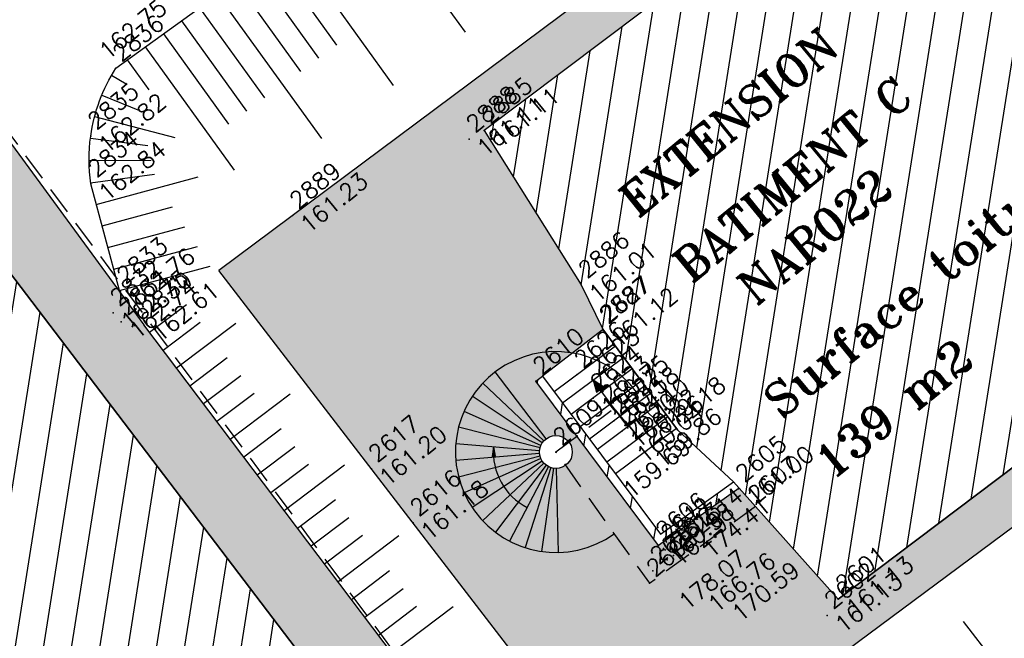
# Model space of a CAD drawing. Header units: feet. Extents: x 529188 to 529675, y 139816 to 140273.
# Tile 68 of 118: x 529417 to 529434, y 140082 to 140093. Entities that reach past the tile are written whole.
import ezdxf
from ezdxf.enums import TextEntityAlignment as Align

# ---------------------------------------------------------------- set-up
doc = ezdxf.new("R2010")
doc.units = ezdxf.units.FT
doc.header["$LTSCALE"] = 2
doc.header["$MEASUREMENT"] = 0
doc.header["$PDSIZE"] = 0.1
doc.linetypes.add('CACHE', pattern=[0.375, 0.25, -0.125])
doc.layers.get('0').update_dxf_attribs({"linetype": 'CONTINUOUS'})
for name, color, linetype in [('BATI', 10, 'CONTINUOUS'), ('BATI-HACHURES', 30, 'CONTINUOUS'), ('BORD_TOIT', 244, 'CACHE'), ('BORDURETTE', 20, 'CONTINUOUS'), ('ESCALIERS', 6, 'CONTINUOUS'), ('MURS', 1, 'CONTINUOUS'), ('Numéro Bâtiment', 5, 'CONTINUOUS'), ('TALUS', 40, 'CONTINUOUS'), ('TALUS_HAUT', 40, 'CONTINUOUS'), ('TEXTES', 150, 'CONTINUOUS'), ('TOPOALT', 3, 'CONTINUOUS'), ('TOPOJIS', 7, 'CONTINUOUS'), ('TOPOJIS-GELE', 7, 'CONTINUOUS'), ('TOPOMAT', 142, 'CONTINUOUS')]:
    doc.layers.add(name, color=color, linetype=linetype)
doc.styles.add('ROMANT', font='ROMANT.SHX')
doc.styles.get("Standard").update_dxf_attribs({"font": 'ROMANS.SHX'})
pattern_1 = [(228.0128, (529357.68551, 140019.42807), (-7.99999823, -9.00000134), [0.134536, -13.319088]), (184.9697, (529357.59551, 140019.32807), (12.000001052, 0.999991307), [0.230868, -22.855925]), (132.5104, (529357.36551, 140019.30807), (9.999990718, -11.000008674), [0.162788, -16.116032]), (267.2737, (529356.97551, 140019.05807), (0.999996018, 20.000000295), [0.210238, -20.813558]), (292.8337, (529356.96551, 140018.84807), (-5.000009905, 11.999996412), [0.206155, -20.409373]), (357.2737, (529357.04551, 140018.65807), (-20.000000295, 0.999996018), [0.210238, -20.813558]), (37.6942, (529357.25551, 140018.64807), (-13.000007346, -9.999990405), [0.278029, -27.524849]), (72.2553, (529357.47551, 140018.81807), (7.000010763, 21.999996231), [0.262488, -25.986321]), (121.4296, (529357.55551, 140019.06807), (-8.000008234, 12.999995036), [0.21095, -20.884073]), (175.2364, (529357.44551, 140019.24807), (11.000000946, -0.99999153), [0.240832, -11.800763]), (222.3974, (529357.20551, 140019.26807), (-12.000007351, -10.999992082), [0.311448, -30.833375]), (138.8141, (529357.96551, 140019.04807), (-7.00000295, 5.99999731), [0.106301, -10.523844]), (171.4692, (529357.88551, 140019.11807), (12.999998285, -2.00000791), [0.202237, -20.021511]), (225, (529357.6855, 140019.1481), (-1e-16, -1.0000003), [0.141421, -1.272792]), (203.1986, (529357.61551, 140019.26807), (4.99999973, 2.00000133), [0.076158, -7.539615]), (291.8014, (529357.54551, 140019.23807), (-0.9999999, 3.00000027), [0.107703, -5.277462]), (30.9638, (529357.58551, 140019.13807), (2.99999802, 2.00000248), [0.174929, -5.656023]), (161.5651, (529357.7355, 140019.22807), (2.0000004, -0.9999984), [0.126491, -3.035787]), (16.3895, (529356.96551, 140019.23807), (10.000002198, 2.99999271), [0.1772, -17.542845]), (70.3462, (529357.13551, 140019.28807), (-3.999995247, -11.000002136), [0.148661, -14.717408]), (293.1986, (529357.73551, 140019.42807), (-2.00000133, 4.99999973), [0.152315, -7.463458]), (343.6105, (529357.79551, 140019.28807), (-10.000002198, 2.99999271), [0.1772, -17.542845]), (339.444, (529356.96551, 140018.61807), (-5.00000184, 1.999996), [0.17088, -8.373124]), (294.7751, (529357.12551, 140018.55807), (-4.99999219, 11.00000342), [0.143178, -14.174643]), (66.8014, (529357.74551, 140018.42807), (2.00000133, 4.99999973), [0.152315, -7.463458]), (17.354, (529357.80551, 140018.56807), (-13.00000202, -3.999994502), [0.167631, -16.595424]), (69.444, (529357.25551, 140018.42807), (-1.999996, -5.00000184), [0.08544, -8.458564]), (101.3099, (529357.68551, 140018.42807), (-0.99999763, 4.00000075), [0.05099, -5.048029]), (165.9638, (529357.6755, 140018.47807), (3.00000055, -0.99999806), [0.206155, -3.91695]), (186.009, (529357.47551, 140018.52807), (9.99999975, 0.999999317), [0.19105, -18.913923]), (303.6901, (529357.5855, 140019.04807), (-1.00000133, 1.99999956), [0.144222, -3.461329]), (353.1572, (529357.66551, 140018.92807), (16.999999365, -2.000007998), [0.251794, -24.927563]), (60.9454, (529357.91551, 140018.89807), (-4.00000003, -7.000000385), [0.102956, -10.192674]), (90, (529357.9655, 140018.9881), (-1, 1), [0.06, -0.94]), (120.2564, (529357.45551, 140018.55807), (3.999994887, -7.000002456), [0.138924, -13.75352]), (48.0128, (529357.38551, 140018.67807), (7.99999823, 9.00000134), [0.269072, -13.184552]), (0, (529357.5655, 140018.8781), (1, 1), [0.26, -0.74]), (325.3048, (529357.82551, 140018.87807), (-9.99999426, 7.00000861), [0.158114, -15.653274]), (254.0546, (529357.95551, 140018.78807), (-0.99999989, -4.00000013), [0.145602, -7.134508]), (207.646, (529357.91551, 140018.64807), (-18.999995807, -10.000007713), [0.237065, -23.469474]), (175.4261, (529357.70551, 140018.53807), (-13.000000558, 0.999994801), [0.250799, -24.829074])]

# ---------------------------------------------------------------- blocks, each defined once
blk = doc.blocks.new('TCPOINT')
at = {"color": 0}
blk.add_point((0, 0), dxfattribs=at)
at = {"layer": 'TOPOALT'}
blk.add_attdef('ALT', text='', height=0.3, dxfattribs=at).set_placement((0.1, -0.1), align=Align.TOP_LEFT)
at = {"layer": 'TOPOMAT'}
blk.add_attdef('MAT', (0.1, 0.1), '', height=0.3, dxfattribs=at)

msp = doc.modelspace()

# ---------------------------------------------------------------- hatches: boundary and pattern name
h = msp.add_hatch()
h.set_pattern_fill('GRAVEL', color=254, style=0)
h.set_pattern_definition(pattern_1)
h.paths.add_polyline_path([(529419.403, 140071.739), (529418.652, 140072.726), (529424.929, 140077.503), (529410.257, 140096.788), (529408.372, 140095.345), (529403.922, 140101.156), (529412.285, 140107.53), (529413.232, 140106.332), (529408.054, 140102.423), (529418.414, 140088.312), (529426.748, 140077.264)])
h = msp.add_hatch()
h.set_pattern_fill('GRAVEL', color=254, style=0)
h.set_pattern_definition(pattern_1)
edge = h.paths.add_edge_path()
edge.add_line((529420.273, 140088.584), (529433.119, 140098.169))
edge.add_line((529433.119, 140098.169), (529433.832, 140097.229))
edge.add_line((529433.832, 140097.229), (529434.63, 140096.178))
edge.add_line((529434.63, 140096.178), (529434.919, 140095.795))
edge.add_line((529434.919, 140095.795), (529434.329, 140095.348))
edge.add_line((529434.329, 140095.348), (529432.881, 140097.007))
edge.add_line((529432.881, 140097.007), (529425.028, 140091.094))
edge.add_line((529425.028, 140091.094), (529426.765, 140088.326))
edge.add_line((529426.765, 140088.326), (529427.152, 140087.53))
edge.add_line((529427.152, 140087.53), (529425.95, 140086.6))
edge.add_line((529425.95, 140086.6), (529426.547, 140085.505))
edge.add_arc((529426.311, 140085.33), 0.294, 36.5727, 261.6828)
edge.add_arc((529426.311, 140085.33), 0.294, 261.6828, 396.5727)
edge.add_line((529426.547, 140085.505), (529425.95, 140086.6))
edge.add_line((529425.95, 140086.6), (529428.151, 140083.653))
edge.add_line((529428.151, 140083.653), (529429.595, 140084.683))
edge.add_line((529429.595, 140084.683), (529431.371, 140082.692))
edge.add_line((529431.371, 140082.692), (529439.216, 140088.61))
edge.add_line((529439.216, 140088.61), (529437.857, 140090.412))
edge.add_line((529437.857, 140090.412), (529438.643, 140091.015))
edge.add_line((529438.643, 140091.015), (529439.791, 140089.512))
edge.add_arc((529440.709, 140090.291), 1.204, 220.2647, 271.4844)
edge.add_line((529440.741, 140089.087), (529440.965, 140088.788))
edge.add_line((529440.965, 140088.788), (529427.696, 140078.929))
edge.add_line((529427.696, 140078.929), (529420.273, 140088.584))
at = {"layer": 'BATI-HACHURES'}
h = msp.add_hatch(dxfattribs=at)
h.set_pattern_fill('ANSI31', color=256, scale=4, angle=36, style=0)
edge = h.paths.add_edge_path()
edge.add_line((529425.366, 140134.255), (529419.412, 140129.687))
edge.add_line((529419.412, 140129.687), (529419.683, 140129.302))
edge.add_line((529419.683, 140129.302), (529420.035, 140129.567))
edge.add_line((529420.035, 140129.567), (529420.974, 140128.321))
edge.add_line((529420.974, 140128.321), (529416.808, 140125.181))
edge.add_line((529416.808, 140125.181), (529419.868, 140121.129))
edge.add_line((529419.868, 140121.129), (529425.428, 140113.767))
edge.add_line((529425.428, 140113.767), (529421.899, 140111.038))
edge.add_line((529421.899, 140111.038), (529430.432, 140099.721))
edge.add_line((529430.432, 140099.721), (529433.779, 140102.25))
edge.add_line((529433.779, 140102.25), (529436.218, 140099.02))
edge.add_line((529436.218, 140099.02), (529436.509, 140099.24))
edge.add_line((529436.509, 140099.24), (529437.586, 140097.815))
edge.add_line((529437.586, 140097.815), (529437.019, 140097.348))
edge.add_line((529437.019, 140097.348), (529436.696, 140097.74))
edge.add_line((529436.696, 140097.74), (529434.63, 140096.178))
edge.add_line((529434.63, 140096.178), (529434.919, 140095.795))
edge.add_line((529434.919, 140095.795), (529434.329, 140095.348))
edge.add_line((529434.329, 140095.348), (529432.881, 140097.007))
edge.add_line((529432.881, 140097.007), (529425.028, 140091.094))
edge.add_line((529425.028, 140091.094), (529426.765, 140088.326))
edge.add_line((529426.765, 140088.326), (529427.152, 140087.53))
edge.add_line((529427.152, 140087.53), (529428.49, 140085.727))
edge.add_line((529428.49, 140085.727), (529429.494, 140084.795))
edge.add_line((529429.494, 140084.795), (529431.371, 140082.692))
edge.add_line((529431.371, 140082.692), (529439.216, 140088.61))
edge.add_line((529439.216, 140088.61), (529437.857, 140090.412))
edge.add_line((529437.857, 140090.412), (529438.643, 140091.015))
edge.add_line((529438.643, 140091.015), (529439.791, 140089.512))
edge.add_arc((529440.709, 140090.29), 1.204, 220.2595, 393.932)
edge.add_line((529441.708, 140090.962), (529440.548, 140092.475))
edge.add_line((529440.548, 140092.475), (529441.191, 140092.967))
edge.add_line((529441.191, 140092.967), (529466.702, 140059.23))
edge.add_line((529466.702, 140059.23), (529468.639, 140060.666))
edge.add_line((529468.639, 140060.666), (529474.943, 140052.226))
edge.add_line((529474.943, 140052.226), (529486.871, 140061.153))
edge.add_line((529486.871, 140061.153), (529486.466, 140061.693))
edge.add_line((529486.466, 140061.693), (529488.531, 140063.238))
edge.add_line((529488.531, 140063.238), (529488.941, 140062.691))
edge.add_line((529488.941, 140062.691), (529500.861, 140071.66))
edge.add_line((529500.861, 140071.66), (529497.23, 140076.506))
edge.add_line((529497.23, 140076.506), (529498.46, 140077.428))
edge.add_line((529498.46, 140077.428), (529498.862, 140076.887))
edge.add_line((529498.862, 140076.887), (529499.641, 140077.466))
edge.add_line((529499.641, 140077.466), (529499.514, 140077.639))
edge.add_line((529499.514, 140077.639), (529501.086, 140078.871))
edge.add_line((529501.086, 140078.871), (529497.717, 140083.382))
edge.add_line((529497.717, 140083.382), (529496.095, 140082.178))
edge.add_line((529496.095, 140082.178), (529495.962, 140082.341))
edge.add_line((529495.962, 140082.341), (529494.774, 140081.437))
edge.add_line((529494.774, 140081.437), (529494.006, 140082.458))
edge.add_line((529494.006, 140082.458), (529487.821, 140090.68))
edge.add_line((529487.821, 140090.68), (529473.05, 140079.579))
edge.add_line((529473.05, 140079.579), (529472.967, 140079.712))
edge.add_line((529472.967, 140079.712), (529470.57, 140077.835))
edge.add_line((529470.57, 140077.835), (529471.905, 140076.036))
edge.add_line((529471.905, 140076.036), (529470.385, 140074.887))
edge.add_line((529470.385, 140074.887), (529447.511, 140105.116))
edge.add_line((529447.511, 140105.116), (529447.994, 140105.505))
edge.add_line((529447.994, 140105.505), (529447.857, 140105.729))
edge.add_line((529447.857, 140105.729), (529447.579, 140105.525))
edge.add_line((529447.579, 140105.525), (529444.385, 140109.617))
edge.add_line((529444.385, 140109.617), (529446.459, 140111.192))
edge.add_line((529446.459, 140111.192), (529446.546, 140111.097))
edge.add_line((529446.546, 140111.097), (529446.74, 140111.259))
edge.add_line((529446.74, 140111.259), (529446.657, 140111.415))
edge.add_line((529446.657, 140111.415), (529446.55, 140111.339))
edge.add_line((529446.55, 140111.339), (529443.413, 140115.698))
edge.add_line((529443.413, 140115.698), (529443.202, 140115.533))
edge.add_line((529443.202, 140115.533), (529443.275, 140115.436))
edge.add_line((529443.275, 140115.436), (529441.217, 140113.894))
edge.add_line((529441.217, 140113.894), (529438.095, 140118.025))
edge.add_line((529438.095, 140118.025), (529438.389, 140118.239))
edge.add_line((529438.389, 140118.239), (529438.225, 140118.429))
edge.add_line((529438.225, 140118.429), (529437.731, 140118.074))
edge.add_line((529437.731, 140118.074), (529425.366, 140134.255))
h = msp.add_hatch(dxfattribs=at)
h.set_pattern_fill('ANSI31', color=256, scale=4, angle=36, style=0)
h.paths.add_polyline_path([(529309.687, 140047.122), (529294.096, 140035.158), (529295.934, 140032.741), (529311.303, 140044.366), (529317.02, 140040.648), (529309.847, 140037.935), (529328.67, 140009.23), (529338.868, 140008.311), (529336.974, 140013.078), (529337.413, 140013.429), (529340.728, 140009.274), (529351.396, 139995.222), (529351.555, 139995.343), (529321, 140035.588), (529320.61, 140035.292), (529320.265, 140035.746), (529321.1, 140036.328), (529332.258, 140044.79), (529332.848, 140044.011), (529330.818, 140042.467), (529335.054, 140036.898), (529341.813, 140042.065), (529337.59, 140047.618), (529335.616, 140046.116), (529335.029, 140046.891), (529355.937, 140062.746), (529356.525, 140061.97), (529354.519, 140060.444), (529358.748, 140054.884), (529365.427, 140060.072), (529361.342, 140065.548), (529358.605, 140063.551), (529358.018, 140064.325), (529364.807, 140069.473), (529379.662, 140080.729), (529380.258, 140079.941), (529378.258, 140078.408), (529382.496, 140072.813), (529389.273, 140077.995), (529385.007, 140083.581), (529383.007, 140082.048), (529382.423, 140082.82), (529402.76, 140098.225), (529403.388, 140097.405), (529401.995, 140096.349), (529404.732, 140092.738), (529390.411, 140081.865), (529394.858, 140075.937), (529403.979, 140083.008), (529405.928, 140080.494), (529396.772, 140073.395), (529399.996, 140069.125), (529409.116, 140076.197), (529411.066, 140073.682), (529402.049, 140066.713), (529405.239, 140062.52), (529424.929, 140077.503), (529411.673, 140094.927), (529412.97, 140095.912), (529408.766, 140101.48), (529406.733, 140099.945), (529406.162, 140100.741), (529413.265, 140106.272), (529405.044, 140116.828), (529403.879, 140118.363), (529396.828, 140113.01), (529396.209, 140113.824), (529398.224, 140115.354), (529393.997, 140120.92), (529387.257, 140115.791), (529391.442, 140110.214), (529392.819, 140111.247), (529393.428, 140110.436), (529373.156, 140095.047), (529372.522, 140095.884), (529374.528, 140097.393), (529370.33, 140102.974), (529363.554, 140097.852), (529367.8, 140092.265), (529369.799, 140093.783), (529370.434, 140092.948), (529359.177, 140084.661), (529349.426, 140077.124), (529348.835, 140077.906), (529350.821, 140079.407), (529346.597, 140084.995), (529339.81, 140079.86), (529344.046, 140074.272), (529346.094, 140075.824), (529346.685, 140075.043), (529325.76, 140059.104), (529325.126, 140059.941), (529327.1, 140061.457), (529322.795, 140067.062), (529316.084, 140061.922), (529320.296, 140056.369), (529322.344, 140057.923), (529322.979, 140057.086)])
h = msp.add_hatch(dxfattribs=at)
h.set_pattern_fill('ANSI31', color=256, scale=4, angle=36, style=0)
h.paths.add_polyline_path([(529429.595, 140084.683), (529428.151, 140083.653), (529425.95, 140086.6), (529426.07, 140086.69), (529428.183, 140083.86), (529429.494, 140084.795)])
at = {"layer": 'ESCALIERS'}
for points in [[(529427.037, 140086.405), (529427.164, 140086.499), (529426.979, 140086.615)], [(529425.194, 140085.422), (529425.167, 140085.251), (529425.225, 140085.254)]]:
    msp.add_hatch(color=256, dxfattribs=at).paths.add_polyline_path(points)

# ---------------------------------------------------------------- linework, layer by layer
at = {"layer": 'BATI', "flags": 128}
for points in [[(529393.997, 140120.92), (529398.224, 140115.354), (529395.031, 140112.929), (529396.815, 140110.579), (529405.044, 140116.828), (529412.301, 140107.509), (529403.922, 140101.156), (529408.558, 140095.497), (529410.257, 140096.788), (529424.929, 140077.503), (529405.239, 140062.52)], [(529432.881, 140097.007), (529425.028, 140091.094), (529426.765, 140088.326)], [(529424.929, 140077.503), (529410.257, 140096.788)], [(529439.216, 140088.61), (529431.371, 140082.692)], [(529426.765, 140088.326), (529427.152, 140087.53)], [(529428.49, 140085.727), (529427.152, 140087.53)], [(529428.49, 140085.727), (529429.494, 140084.795)], [(529431.371, 140082.692), (529429.494, 140084.795)]]:
    msp.add_lwpolyline(points, dxfattribs=at)
msp.add_lwpolyline([(529441.708, 140090.962), (529440.548, 140092.475), (529441.191, 140092.967), (529437.586, 140097.815), (529437.017, 140097.349), (529436.696, 140097.74), (529434.63, 140096.178), (529434.919, 140095.795), (529434.329, 140095.348), (529432.881, 140097.007), (529425.028, 140091.094), (529426.765, 140088.326), (529427.152, 140087.53), (529428.49, 140085.727), (529429.494, 140084.795), (529431.371, 140082.692), (529439.216, 140088.61), (529437.857, 140090.412), (529438.643, 140091.015), (529439.728, 140089.594, 0.987871)], format="xyb", close=True, dxfattribs=at)
at = {"layer": 'BATI'}
msp.add_circle((529426.311, 140085.33), 0.294, dxfattribs=at)
at = {"layer": 'BORD_TOIT', "flags": 128}
for points in [[(529408.766, 140101.48), (529425.969, 140078.294)], [(529427.906, 140086.514), (529426.311, 140085.33), (529427.985, 140082.977), (529429.885, 140084.357)]]:
    msp.add_lwpolyline(points, dxfattribs=at)
at = {"layer": 'BORDURETTE', "flags": 128}
for points in [[(529412.301, 140107.509), (529413.265, 140106.272), (529408.23, 140102.351), (529408.766, 140101.48), (529418.928, 140087.611)], [(529433.145, 140098.188), (529420.273, 140088.584)], [(529440.965, 140088.788), (529427.696, 140078.929)], [(529427.696, 140078.929), (529420.273, 140088.584)], [(529426.748, 140077.264), (529418.928, 140087.611)]]:
    msp.add_lwpolyline(points, dxfattribs=at)
at = {"layer": 'ESCALIERS', "flags": 128}
for points in [[(529427.14, 140087.511), (529426.07, 140086.69)], [(529427.376, 140087.228), (529426.28, 140086.409)], [(529427.527, 140087.025), (529426.431, 140086.206)], [(529426.134, 140085.564), (529425.224, 140086.765)], [(529427.679, 140086.82), (529426.584, 140086.002)], [(529426.097, 140085.532), (529425.001, 140086.564)], [(529427.841, 140086.602), (529426.746, 140085.784)], [(529427.599, 140085.782), (529426.979, 140086.615), (529427.037, 140086.405)], [(529427.599, 140085.782), (529426.979, 140086.615), (529427.164, 140086.499)], [(529427.037, 140086.405), (529427.164, 140086.499), (529426.979, 140086.615), (529427.037, 140086.405)], [(529428.007, 140086.378), (529426.913, 140085.561)], [(529426.067, 140085.493), (529424.813, 140086.328)], [(529428.146, 140086.191), (529427.053, 140085.374)], [(529426.042, 140085.449), (529424.664, 140086.057)], [(529428.315, 140085.963), (529427.222, 140085.147)], [(529426.026, 140085.403), (529424.567, 140085.774)], [(529428.47, 140085.754), (529427.378, 140084.939)], [(529426.018, 140085.354), (529424.517, 140085.478)], [(529426.018, 140085.354), (529424.517, 140085.478)], [(529426.018, 140085.305), (529424.518, 140085.178)], [(529425.194, 140085.422), (529425.167, 140085.251), (529425.225, 140085.254), (529425.194, 140085.422)], [(529425.194, 140085.422), (529425.225, 140085.254)], [(529426.027, 140085.257), (529424.568, 140084.882)], [(529426.043, 140085.211), (529424.666, 140084.599)], [(529426.066, 140085.168), (529424.811, 140084.336)], [(529426.097, 140085.129), (529424.998, 140084.099)], [(529426.134, 140085.096), (529425.228, 140083.893)], [(529426.176, 140085.07), (529425.482, 140083.733)], [(529426.221, 140085.051), (529425.759, 140083.617)], [(529426.221, 140085.051), (529425.759, 140083.617)], [(529426.269, 140085.04), (529426.051, 140083.549)], [(529426.317, 140085.037), (529426.35, 140083.531)]]:
    msp.add_lwpolyline(points, dxfattribs=at)
at = {"layer": 'ESCALIERS'}
for radius, start, end in [(1.8, 36.5727, 305.4242), (1.121, 175.2981, 242.562)]:
    msp.add_arc((529426.311, 140085.33), radius, start, end, dxfattribs=at)
at = {"layer": 'MURS', "flags": 128}
msp.add_lwpolyline([(529429.595, 140084.683), (529428.151, 140083.653), (529425.95, 140086.6), (529426.07, 140086.69), (529428.183, 140083.86), (529429.494, 140084.795)], close=True, dxfattribs=at)
at = {"layer": 'TALUS'}
for p, q in [((529422.847, 140095.398), (529424.683, 140092.853)), ((529421.549, 140094.462), (529423.397, 140091.9)), ((529421.225, 140094.228), (529422.381, 140092.624)), ((529420.9, 140093.994), (529422.059, 140092.388)), ((529420.576, 140093.76), (529421.736, 140092.151)), ((529420.251, 140093.526), (529422.111, 140090.947)), ((529419.927, 140093.292), (529421.091, 140091.678)), ((529419.602, 140093.058), (529420.769, 140091.441)), ((529419.278, 140092.824), (529420.446, 140091.205)), ((529418.954, 140092.59), (529420.547, 140090.381)), ((529418.629, 140092.356), (529419.015, 140091.821)), ((529418.348, 140092.082), (529418.613, 140091.931)), ((529418.173, 140091.723), (529418.848, 140091.448)), ((529418.046, 140091.344), (529419.48, 140090.967)), ((529417.97, 140090.952), (529419.001, 140090.821)), ((529417.946, 140090.553), (529419.056, 140090.558)), ((529417.974, 140090.154), (529419.121, 140090.311)), ((529418.076, 140089.767), (529419.902, 140090.26)), ((529418.181, 140089.381), (529419.44, 140089.721)), ((529418.285, 140088.995), (529419.663, 140089.367)), ((529418.389, 140088.609), (529419.886, 140089.013)), ((529418.493, 140088.223), (529420.117, 140088.661)), ((529419.03, 140087.475), (529419.693, 140087.976)), ((529419.271, 140087.156), (529419.935, 140087.658)), ((529419.512, 140086.837), (529420.577, 140087.641)), ((529419.754, 140086.518), (529420.42, 140087.022)), ((529419.995, 140086.199), (529420.663, 140086.704)), ((529420.236, 140085.88), (529420.905, 140086.385)), ((529420.477, 140085.561), (529421.55, 140086.371)), ((529420.718, 140085.241), (529421.39, 140085.749)), ((529420.96, 140084.922), (529421.633, 140085.431)), ((529421.201, 140084.603), (529421.875, 140085.113)), ((529421.442, 140084.284), (529422.523, 140085.101)), ((529421.683, 140083.965), (529422.36, 140084.477)), ((529421.924, 140083.646), (529422.603, 140084.159)), ((529422.166, 140083.327), (529422.845, 140083.841)), ((529422.407, 140083.008), (529423.496, 140083.831)), ((529422.648, 140082.689), (529423.33, 140083.204)), ((529422.889, 140082.369), (529423.573, 140082.886)), ((529423.13, 140082.05), (529423.815, 140082.568)), ((529423.371, 140081.731), (529424.47, 140082.561)), ((529435.636, 140079.681), (529433.611, 140082.294))]:
    msp.add_line(p, q, dxfattribs=at)
at = {"layer": 'TALUS_HAUT', "flags": 128}
msp.add_lwpolyline([(529418.493, 140088.223), (529417.977, 140090.137, -0.070244), (529417.975, 140090.991, -0.107413), (529418.424, 140092.208), (529426.997, 140098.392)], format="xyb", dxfattribs=at)

# ---------------------------------------------------------------- block references
at = {"layer": 'TOPOJIS'}
ref = msp.add_blockref('TCPOINT', (529418.424, 140092.208), dxfattribs=at)
ref.add_attrib('MAT', '2836', (529418.524, 140092.308), dxfattribs={"layer": 'TOPOMAT', "height": 0.3, "rotation": 39.3307})
ref.add_attrib('ALT', '162.75', dxfattribs={"layer": 'TOPOALT', "height": 0.3, "rotation": 39.3307}).set_placement((529418.088, 140092.574), align=Align.TOP_LEFT)
ref = msp.add_blockref('TCPOINT', (529424.756, 140090.939), dxfattribs=at)
ref.add_attrib('MAT', '2888', (529424.856, 140091.039), dxfattribs={"layer": 'TOPOMAT', "height": 0.3, "rotation": 39.3307})
ref.add_attrib('ALT', '161.11', dxfattribs={"layer": 'TOPOJIS-GELE', "height": 0.3, "rotation": 39.3307}).set_placement((529424.856, 140090.839), align=Align.TOP_LEFT)
ref = msp.add_blockref('TCPOINT', (529425.028, 140091.094), dxfattribs=at)
ref.add_attrib('MAT', '2885', (529425.128, 140091.194), dxfattribs={"layer": 'TOPOMAT', "height": 0.3, "rotation": 39.3307})
ref.add_attrib('ALT', '161.11', dxfattribs={"layer": 'TOPOALT', "height": 0.3, "rotation": 39.3307}).set_placement((529425.128, 140090.994), align=Align.TOP_LEFT)
ref = msp.add_blockref('TCPOINT', (529421.592, 140089.568), dxfattribs=at)
ref.add_attrib('MAT', '2889', (529421.692, 140089.668), dxfattribs={"layer": 'TOPOMAT', "height": 0.3, "rotation": 39.3307})
ref.add_attrib('ALT', '161.23', dxfattribs={"layer": 'TOPOALT', "height": 0.3, "rotation": 39.3307}).set_placement((529421.692, 140089.468), align=Align.TOP_LEFT)
ref = msp.add_blockref('TCPOINT', (529426.765, 140088.326), dxfattribs=at)
ref.add_attrib('MAT', '2886', (529426.865, 140088.426), dxfattribs={"layer": 'TOPOMAT', "height": 0.3, "rotation": 39.3307})
ref.add_attrib('ALT', '161.01', dxfattribs={"layer": 'TOPOALT', "height": 0.3, "rotation": 39.3307}).set_placement((529426.865, 140088.226), align=Align.TOP_LEFT)
ref = msp.add_blockref('TCPOINT', (529418.493, 140088.223), dxfattribs=at)
ref.add_attrib('MAT', '2833', (529418.593, 140088.323), dxfattribs={"layer": 'TOPOMAT', "height": 0.3, "rotation": 39.3307})
ref.add_attrib('ALT', '162.76', dxfattribs={"layer": 'TOPOALT', "height": 0.3, "rotation": 39.3307}).set_placement((529418.593, 140088.123), align=Align.TOP_LEFT)
ref = msp.add_blockref('TCPOINT', (529427.14, 140087.511), dxfattribs=at)
ref.add_attrib('MAT', '2887', (529427.24, 140087.611), dxfattribs={"layer": 'TOPOMAT', "height": 0.3, "rotation": 39.3307})
ref.add_attrib('ALT', '161.12', dxfattribs={"layer": 'TOPOALT', "height": 0.3, "rotation": 39.3307}).set_placement((529427.24, 140087.411), align=Align.TOP_LEFT)
ref = msp.add_blockref('TCPOINT', (529427.152, 140087.53), dxfattribs=at)
ref.add_attrib('MAT', '2627', (529427.252, 140087.63), dxfattribs={"layer": 'TOPOMAT', "height": 0.3, "rotation": 39.3307})
ref = msp.add_blockref('TCPOINT', (529426.693, 140086.718), dxfattribs=at)
ref.add_attrib('MAT', '2626', (529426.793, 140086.818), dxfattribs={"layer": 'TOPOMAT', "height": 0.3, "rotation": 39.3307})
ref = msp.add_blockref('TCPOINT', (529425.95, 140086.6), dxfattribs=at)
ref.add_attrib('MAT', '2610', (529426.05, 140086.7), dxfattribs={"layer": 'TOPOMAT', "height": 0.3, "rotation": 39.3307})
ref = msp.add_blockref('TCPOINT', (529426.956, 140086.598), dxfattribs=at)
ref.add_attrib('MAT', '2625', (529427.056, 140086.698), dxfattribs={"layer": 'TOPOMAT', "height": 0.3, "rotation": 39.3307})
ref = msp.add_blockref('TCPOINT', (529428.49, 140085.727), dxfattribs=at)
ref.add_attrib('MAT', '2618', (529428.59, 140085.827), dxfattribs={"layer": 'TOPOMAT', "height": 0.3, "rotation": 39.3307})
ref.add_attrib('ALT', '159.69', dxfattribs={"layer": 'TOPOALT', "height": 0.3, "rotation": 39.3307}).set_placement((529427.475, 140084.711), align=Align.TOP_LEFT)
ref = msp.add_blockref('TCPOINT', (529426.311, 140085.33), dxfattribs=at)
ref.add_attrib('MAT', '2609', (529426.411, 140085.43), dxfattribs={"layer": 'TOPOMAT', "height": 0.3, "rotation": 39.3307})
ref = msp.add_blockref('TCPOINT', (529423.005, 140085.03), dxfattribs=at)
ref.add_attrib('MAT', '2617', (529423.105, 140085.13), dxfattribs={"layer": 'TOPOMAT', "height": 0.3, "rotation": 39.3307})
ref.add_attrib('ALT', '161.20', dxfattribs={"layer": 'TOPOALT', "height": 0.3, "rotation": 39.3307}).set_placement((529423.105, 140084.93), align=Align.TOP_LEFT)
ref = msp.add_blockref('TCPOINT', (529429.581, 140084.673), dxfattribs=at)
ref.add_attrib('MAT', '2605', (529429.681, 140084.773), dxfattribs={"layer": 'TOPOMAT', "height": 0.3, "rotation": 39.3307})
ref.add_attrib('ALT', '161.00', dxfattribs={"layer": 'TOPOALT', "height": 0.3, "rotation": 39.3307}).set_placement((529429.681, 140084.573), align=Align.TOP_LEFT)
ref = msp.add_blockref('TCPOINT', (529429.802, 140084.296), dxfattribs=at)
ref.add_attrib('MAT', '2607', (529429.902, 140084.396), dxfattribs={"layer": 'TOPOMAT', "height": 0.3, "rotation": 39.3307})
ref = msp.add_blockref('TCPOINT', (529423.751, 140084.061), dxfattribs=at)
ref.add_attrib('MAT', '2616', (529423.851, 140084.161), dxfattribs={"layer": 'TOPOMAT', "height": 0.3, "rotation": 39.3307})
ref.add_attrib('ALT', '161.18', dxfattribs={"layer": 'TOPOALT', "height": 0.3, "rotation": 39.3307}).set_placement((529423.851, 140083.961), align=Align.TOP_LEFT)
ref = msp.add_blockref('TCPOINT', (529427.985, 140082.977), dxfattribs=at)
ref.add_attrib('MAT', '2608', (529428.085, 140083.077), dxfattribs={"layer": 'TOPOMAT', "height": 0.3, "rotation": 39.3307})
ref = msp.add_blockref('TCPOINT', (529431.371, 140082.692), dxfattribs=at)
ref.add_attrib('MAT', '2601', (529431.471, 140082.792), dxfattribs={"layer": 'TOPOMAT', "height": 0.3, "rotation": 39.3307})
ref.add_attrib('ALT', '161.13', dxfattribs={"layer": 'TOPOALT', "height": 0.3, "rotation": 39.3307}).set_placement((529431.471, 140082.592), align=Align.TOP_LEFT)
ref = msp.add_blockref('TCPOINT', (529431.174, 140082.398), dxfattribs=at)
ref.add_attrib('MAT', '2602', (529431.274, 140082.498), dxfattribs={"layer": 'TOPOMAT', "height": 0.3, "rotation": 39.3307})
ref.add_attrib('ALT', '161.13', dxfattribs={"layer": 'TOPOJIS-GELE', "height": 0.3, "rotation": 39.3307}).set_placement((529431.274, 140082.298), align=Align.TOP_LEFT)
at = {"layer": 'TOPOJIS-GELE'}
ref = msp.add_blockref('TCPOINT', (529417.975, 140090.991), dxfattribs=at)
ref.add_attrib('MAT', '2835', (529418.075, 140091.091), dxfattribs={"layer": 'TOPOMAT', "height": 0.3, "rotation": 39.3307})
ref.add_attrib('ALT', '162.82', dxfattribs={"layer": 'TOPOALT', "height": 0.3, "rotation": 39.3307}).set_placement((529418.075, 140090.891), align=Align.TOP_LEFT)
ref = msp.add_blockref('TCPOINT', (529417.977, 140090.137), dxfattribs=at)
ref.add_attrib('MAT', '2834', (529418.077, 140090.237), dxfattribs={"layer": 'TOPOMAT', "height": 0.3, "rotation": 39.3307})
ref.add_attrib('ALT', '162.84', dxfattribs={"layer": 'TOPOALT', "height": 0.3, "rotation": 39.3307}).set_placement((529418.077, 140090.037), align=Align.TOP_LEFT)
ref = msp.add_blockref('TCPOINT', (529418.377, 140087.826), dxfattribs=at)
ref.add_attrib('MAT', '2832', (529418.477, 140087.926), dxfattribs={"layer": 'TOPOMAT', "height": 0.3, "rotation": 39.3307})
ref.add_attrib('ALT', '162.75', dxfattribs={"layer": 'TOPOALT', "height": 0.3, "rotation": 39.3307}).set_placement((529418.477, 140087.726), align=Align.TOP_LEFT)
ref = msp.add_blockref('TCPOINT', (529418.524, 140087.665), dxfattribs=at)
ref.add_attrib('MAT', '2831', (529418.624, 140087.765), dxfattribs={"layer": 'TOPOMAT', "height": 0.3, "rotation": 39.3307})
ref.add_attrib('ALT', '162.74', dxfattribs={"layer": 'TOPOALT', "height": 0.3, "rotation": 39.3307}).set_placement((529418.624, 140087.565), align=Align.TOP_LEFT)
ref = msp.add_blockref('TCPOINT', (529418.928, 140087.611), dxfattribs=at)
ref.add_attrib('MAT', '2830', (529419.028, 140087.711), dxfattribs={"layer": 'TOPOMAT', "height": 0.3, "rotation": 39.3307})
ref.add_attrib('ALT', '162.61', dxfattribs={"layer": 'TOPOALT', "height": 0.3, "rotation": 39.3307}).set_placement((529419.028, 140087.511), align=Align.TOP_LEFT)
ref = msp.add_blockref('TCPOINT', (529426.979, 140086.297), dxfattribs=at)
ref.add_attrib('MAT', '2624', (529427.079, 140086.397), dxfattribs={"layer": 'TOPOMAT', "height": 0.3, "rotation": 39.3307})
ref.add_attrib('ALT', '160.75', dxfattribs={"layer": 'TOPOALT', "height": 0.3, "rotation": 39.3307}).set_placement((529427.079, 140086.197), align=Align.TOP_LEFT)
ref = msp.add_blockref('TCPOINT', (529427.164, 140086.096), dxfattribs=at)
ref.add_attrib('MAT', '2623', (529427.264, 140086.196), dxfattribs={"layer": 'TOPOMAT', "height": 0.3, "rotation": 39.3307})
ref.add_attrib('ALT', '160.58', dxfattribs={"layer": 'TOPOALT', "height": 0.3, "rotation": 39.3307}).set_placement((529427.264, 140085.996), align=Align.TOP_LEFT)
ref = msp.add_blockref('TCPOINT', (529427.35, 140085.888), dxfattribs=at)
ref.add_attrib('MAT', '2622', (529427.45, 140085.988), dxfattribs={"layer": 'TOPOMAT', "height": 0.3, "rotation": 39.3307})
ref.add_attrib('ALT', '160.40', dxfattribs={"layer": 'TOPOALT', "height": 0.3, "rotation": 39.3307}).set_placement((529427.45, 140085.788), align=Align.TOP_LEFT)
ref = msp.add_blockref('TCPOINT', (529427.494, 140085.704), dxfattribs=at)
ref.add_attrib('MAT', '2621', (529427.594, 140085.804), dxfattribs={"layer": 'TOPOMAT', "height": 0.3, "rotation": 39.3307})
ref.add_attrib('ALT', '160.22', dxfattribs={"layer": 'TOPOALT', "height": 0.3, "rotation": 39.3307}).set_placement((529427.594, 140085.604), align=Align.TOP_LEFT)
ref = msp.add_blockref('TCPOINT', (529427.613, 140085.439), dxfattribs=at)
ref.add_attrib('MAT', '2620', (529427.713, 140085.539), dxfattribs={"layer": 'TOPOMAT', "height": 0.3, "rotation": 39.3307})
ref.add_attrib('ALT', '160.04', dxfattribs={"layer": 'TOPOALT', "height": 0.3, "rotation": 39.3307}).set_placement((529427.713, 140085.339), align=Align.TOP_LEFT)
ref = msp.add_blockref('TCPOINT', (529427.933, 140085.354), dxfattribs=at)
ref.add_attrib('MAT', '2619', (529428.033, 140085.454), dxfattribs={"layer": 'TOPOMAT', "height": 0.3, "rotation": 39.3307})
ref.add_attrib('ALT', '159.86', dxfattribs={"layer": 'TOPOALT', "height": 0.3, "rotation": 39.3307}).set_placement((529428.033, 140085.254), align=Align.TOP_LEFT)
ref = msp.add_blockref('TCPOINT', (529428.806, 140083.743), dxfattribs=at)
ref.add_attrib('MAT', '2614', (529428.906, 140083.843), dxfattribs={"layer": 'TOPOMAT', "height": 0.3, "rotation": 39.3307})
ref.add_attrib('ALT', '174.41', dxfattribs={"layer": 'TOPOALT', "height": 0.3, "rotation": 39.3307}).set_placement((529428.906, 140083.643), align=Align.TOP_LEFT)
ref = msp.add_blockref('TCPOINT', (529428.151, 140083.653), dxfattribs=at)
ref.add_attrib('MAT', '2606', (529428.251, 140083.753), dxfattribs={"layer": 'TOPOMAT', "height": 0.3, "rotation": 39.3307})
ref.add_attrib('ALT', '160.98', dxfattribs={"layer": 'TOPOALT', "height": 0.3, "rotation": 39.3307}).set_placement((529428.251, 140083.553), align=Align.TOP_LEFT)
ref = msp.add_blockref('TCPOINT', (529428.241, 140083.601), dxfattribs=at)
ref.add_attrib('MAT', '2611', (529428.341, 140083.701), dxfattribs={"layer": 'TOPOMAT', "height": 0.3, "rotation": 39.3307})
ref.add_attrib('ALT', '162.91', dxfattribs={"layer": 'TOPOALT', "height": 0.3, "rotation": 39.3307}).set_placement((529428.341, 140083.501), align=Align.TOP_LEFT)
ref = msp.add_blockref('TCPOINT', (529428.303, 140083.4), dxfattribs=at)
ref.add_attrib('MAT', '2612', (529428.403, 140083.5), dxfattribs={"layer": 'TOPOMAT', "height": 0.3, "rotation": 39.3307})
ref.add_attrib('ALT', '166.76', dxfattribs={"layer": 'TOPOALT', "height": 0.3, "rotation": 39.3307}).set_placement((529428.995, 140082.66), align=Align.TOP_LEFT)
ref = msp.add_blockref('TCPOINT', (529428.419, 140083.478), dxfattribs=at)
ref.add_attrib('MAT', '2613', (529428.519, 140083.578), dxfattribs={"layer": 'TOPOMAT', "height": 0.3, "rotation": 39.3307})
ref.add_attrib('ALT', '170.59', dxfattribs={"layer": 'TOPOALT', "height": 0.3, "rotation": 39.3307}).set_placement((529429.425, 140082.5), align=Align.TOP_LEFT)
ref = msp.add_blockref('TCPOINT', (529428.048, 140083.202), dxfattribs=at)
ref.add_attrib('MAT', '2615', (529428.148, 140083.302), dxfattribs={"layer": 'TOPOMAT', "height": 0.3, "rotation": 39.3307})
ref.add_attrib('ALT', '178.07', dxfattribs={"layer": 'TOPOALT', "height": 0.3, "rotation": 39.3307}).set_placement((529428.472, 140082.707), align=Align.TOP_LEFT)

# ---------------------------------------------------------------- texts
at = {"layer": 'Numéro Bâtiment', "style": 'ROMANT'}
msp.add_text('NAR022', height=0.6, rotation=39.3307, dxfattribs=at).set_placement((529429.887, 140087.937))
at = {"layer": 'TEXTES', "style": 'ROMANT'}
for s, p in [('EXTENSION', (529427.77, 140089.508)), ('BATIMENT C', (529428.731, 140088.336))]:
    msp.add_text(s, height=0.6, rotation=39.3307, dxfattribs=at).set_placement(p)
at = {"layer": 'TEXTES', "color": 1, "style": 'ROMANT'}
for s, p in [('Surface toiture', (529430.352, 140085.911)), ('139 m2', (529431.252, 140084.813))]:
    msp.add_text(s, height=0.6, rotation=39.3307, dxfattribs=at).set_placement(p)

doc.saveas('drawing.dxf')
